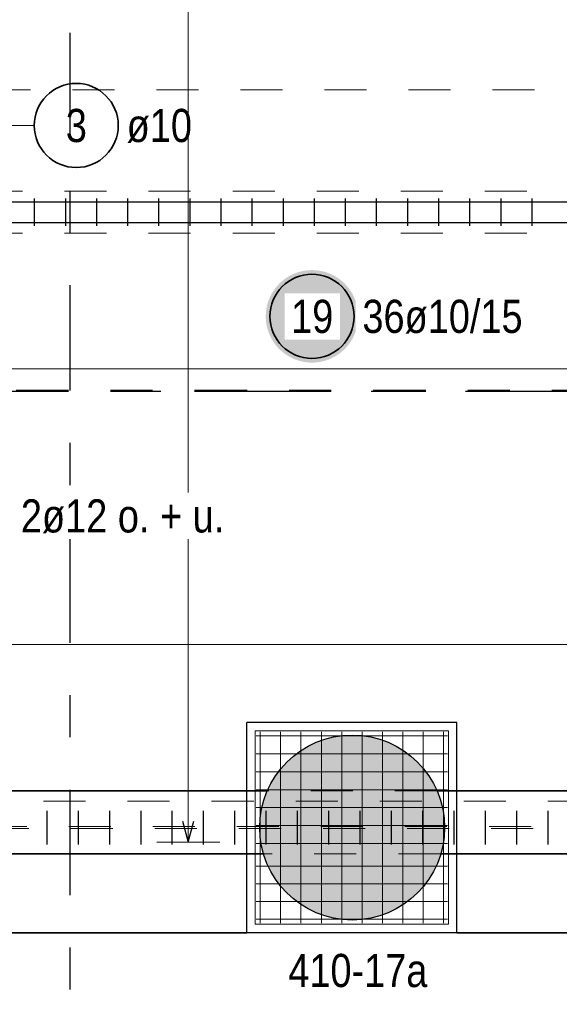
# Model space of a CAD drawing. Header units: millimetres. Extents: x -2.7 to 34.1, y -3.5 to 21.
# Tile 39 of 62: x 9.6 to 10.9, y 10.6 to 13. Entities that reach past the tile are written whole.
import ezdxf

# ---------------------------------------------------------------- set-up
doc = ezdxf.new("R2010")
doc.units = ezdxf.units.MM
for name, pattern in [('DASHDOT', [1, 0.5, -0.25, 0, -0.25]), ('DASHDOTX2', [2, 1, -0.5, 0, -0.5]), ('HIDDEN', [0.375, 0.25, -0.125])]:
    doc.linetypes.add(name, pattern=pattern)
for name, color, linetype, lineweight in [('Achsen', 7, 'Continuous', 20), ('Nplo Bewehrung', 7, 'Continuous', 20), ('Schnittlinien', 7, 'Continuous', 20)]:
    doc.layers.add(name, color=color, linetype=linetype, lineweight=lineweight)
doc.styles.add('Arial Narrow', font='ARIALN.TTF')

msp = doc.modelspace()

# ---------------------------------------------------------------- hatches: boundary and pattern name
at = {"lineweight": 25, "true_color": 0xffffff}
msp.add_hatch(color=7, dxfattribs=at).paths.add_polyline_path([(10.379427, 12.274535), (10.37936, 12.278374), (10.379159, 12.282208), (10.378824, 12.286033), (10.378356, 12.289844), (10.377756, 12.293636), (10.377023, 12.297405), (10.376159, 12.301146), (10.375166, 12.304855), (10.374043, 12.308527), (10.372793, 12.312157), (10.371417, 12.315741), (10.369917, 12.319276), (10.368294, 12.322756), (10.366551, 12.326177), (10.36469, 12.329535), (10.362712, 12.332826), (10.360621, 12.336046), (10.358419, 12.339191), (10.356108, 12.342257), (10.353692, 12.345241), (10.351173, 12.348139), (10.348554, 12.350947), (10.345839, 12.353662), (10.343031, 12.356281), (10.340133, 12.3588), (10.33715, 12.361216), (10.334083, 12.363527), (10.330938, 12.365729), (10.327718, 12.36782), (10.324427, 12.369797), (10.321069, 12.371659), (10.317648, 12.373402), (10.314168, 12.375025), (10.310634, 12.376525), (10.307049, 12.377901), (10.303419, 12.379151), (10.299747, 12.380273), (10.296038, 12.381267), (10.292297, 12.382131), (10.288528, 12.382864), (10.284736, 12.383464), (10.280925, 12.383932), (10.2771, 12.384267), (10.273266, 12.384468), (10.269427, 12.384535), (10.265588, 12.384468), (10.261754, 12.384267), (10.257929, 12.383932), (10.254118, 12.383464), (10.250326, 12.382864), (10.246557, 12.382131), (10.242815, 12.381267), (10.239107, 12.380273), (10.235435, 12.379151), (10.231805, 12.377901), (10.22822, 12.376525), (10.224686, 12.375025), (10.221206, 12.373402), (10.217785, 12.371659), (10.214427, 12.369797), (10.211136, 12.36782), (10.207916, 12.365729), (10.20477, 12.363527), (10.201704, 12.361216), (10.19872, 12.3588), (10.195822, 12.356281), (10.193014, 12.353662), (10.190299, 12.350947), (10.187681, 12.348139), (10.185162, 12.345241), (10.182746, 12.342257), (10.180435, 12.339191), (10.178233, 12.336046), (10.176142, 12.332826), (10.174164, 12.329535), (10.172303, 12.326177), (10.17056, 12.322756), (10.168937, 12.319276), (10.167437, 12.315741), (10.166061, 12.312157), (10.164811, 12.308527), (10.163688, 12.304855), (10.162694, 12.301146), (10.161831, 12.297405), (10.161098, 12.293636), (10.160497, 12.289844), (10.160029, 12.286033), (10.159695, 12.282208), (10.159494, 12.278374), (10.159427, 12.274535), (10.159494, 12.270696), (10.159695, 12.266861), (10.160029, 12.263037), (10.160497, 12.259226), (10.161098, 12.255433), (10.161831, 12.251664), (10.162694, 12.247923), (10.163688, 12.244215), (10.164811, 12.240543), (10.166061, 12.236912), (10.167437, 12.233328), (10.168937, 12.229794), (10.17056, 12.226314), (10.172303, 12.222893), (10.174164, 12.219535), (10.176142, 12.216244), (10.178233, 12.213023), (10.180435, 12.209878), (10.182746, 12.206812), (10.185162, 12.203828), (10.187681, 12.20093), (10.190299, 12.198122), (10.193014, 12.195407), (10.195822, 12.192789), (10.19872, 12.19027), (10.201704, 12.187854), (10.20477, 12.185543), (10.207916, 12.183341), (10.211136, 12.181249), (10.214427, 12.179272), (10.217785, 12.17741), (10.221206, 12.175667), (10.224686, 12.174045), (10.22822, 12.172544), (10.231805, 12.171169), (10.235435, 12.169918), (10.239107, 12.168796), (10.242815, 12.167802), (10.246557, 12.166938), (10.250326, 12.166206), (10.254118, 12.165605), (10.257929, 12.165137), (10.261754, 12.164803), (10.265588, 12.164602), (10.269427, 12.164535), (10.273266, 12.164602), (10.2771, 12.164803), (10.280925, 12.165137), (10.284736, 12.165605), (10.288528, 12.166206), (10.292297, 12.166938), (10.296038, 12.167802), (10.299747, 12.168796), (10.303419, 12.169918), (10.307049, 12.171169), (10.310634, 12.172544), (10.314168, 12.174045), (10.317648, 12.175667), (10.321069, 12.17741), (10.324427, 12.179272), (10.327718, 12.181249), (10.330938, 12.183341), (10.334083, 12.185543), (10.33715, 12.187854), (10.340133, 12.19027), (10.343031, 12.192789), (10.345839, 12.195407), (10.348554, 12.198122), (10.351173, 12.20093), (10.353692, 12.203828), (10.356108, 12.206812), (10.358419, 12.209878), (10.360621, 12.213023), (10.362712, 12.216244), (10.36469, 12.219535), (10.366551, 12.222893), (10.368294, 12.226314), (10.369917, 12.229794), (10.371417, 12.233328), (10.372793, 12.236912), (10.374043, 12.240543), (10.375166, 12.244215), (10.376159, 12.247923), (10.377023, 12.251664), (10.377756, 12.255433), (10.378356, 12.259226), (10.378824, 12.263037), (10.379159, 12.266861)])
at = {"lineweight": 25, "true_color": 0xd7ffd7}
msp.add_hatch(color=254, dxfattribs=at).paths.add_polyline_path([(10.585079, 11.058851), (10.585059, 11.061818), (10.584999, 11.064783), (10.584899, 11.067748), (10.584759, 11.070711), (10.584579, 11.073672), (10.584359, 11.07663), (10.584099, 11.079585), (10.5838, 11.082536), (10.583461, 11.085483), (10.583082, 11.088425), (10.582663, 11.091361), (10.582205, 11.094292), (10.581708, 11.097216), (10.581171, 11.100134), (10.580594, 11.103043), (10.579979, 11.105945), (10.579325, 11.108838), (10.578631, 11.111722), (10.577899, 11.114597), (10.577128, 11.117461), (10.576318, 11.120315), (10.57547, 11.123158), (10.574584, 11.125988), (10.57366, 11.128807), (10.572698, 11.131613), (10.571698, 11.134406), (10.570661, 11.137185), (10.569586, 11.139949), (10.568474, 11.142699), (10.567325, 11.145434), (10.566139, 11.148153), (10.564917, 11.150856), (10.563658, 11.153542), (10.562363, 11.15621), (10.561033, 11.158862), (10.559666, 11.161494), (10.558265, 11.164109), (10.556828, 11.166704), (10.555357, 11.169279), (10.55385, 11.171835), (10.55231, 11.17437), (10.550735, 11.176884), (10.549127, 11.179376), (10.547485, 11.181847), (10.54581, 11.184295), (10.544103, 11.18672), (10.542362, 11.189122), (10.54059, 11.191501), (10.538785, 11.193855), (10.536949, 11.196185), (10.535082, 11.19849), (10.533184, 11.200769), (10.531255, 11.203023), (10.529296, 11.20525), (10.527307, 11.207451), (10.525289, 11.209625), (10.523242, 11.211771), (10.521166, 11.21389), (10.519061, 11.21598), (10.516929, 11.218042), (10.514768, 11.220075), (10.512581, 11.222078), (10.510367, 11.224052), (10.508126, 11.225996), (10.50586, 11.22791), (10.503568, 11.229792), (10.50125, 11.231644), (10.498908, 11.233464), (10.496542, 11.235253), (10.494151, 11.237009), (10.491737, 11.238733), (10.489301, 11.240425), (10.486841, 11.242083), (10.48436, 11.243708), (10.481856, 11.2453), (10.479332, 11.246857), (10.476787, 11.248381), (10.474221, 11.24987), (10.471636, 11.251324), (10.469031, 11.252743), (10.466407, 11.254127), (10.463765, 11.255475), (10.461105, 11.256788), (10.458428, 11.258065), (10.455733, 11.259305), (10.453022, 11.260509), (10.450296, 11.261677), (10.447553, 11.262807), (10.444796, 11.263901), (10.442024, 11.264957), (10.439238, 11.265976), (10.436439, 11.266957), (10.433626, 11.2679), (10.430802, 11.268805), (10.427965, 11.269672), (10.425117, 11.270501), (10.422258, 11.271291), (10.419388, 11.272043), (10.416509, 11.272756), (10.41362, 11.27343), (10.410722, 11.274065), (10.407817, 11.27466), (10.404903, 11.275217), (10.401982, 11.275734), (10.399055, 11.276212), (10.396121, 11.27665), (10.393182, 11.277049), (10.390237, 11.277408), (10.387288, 11.277728), (10.384335, 11.278007), (10.381378, 11.278247), (10.378419, 11.278447), (10.375457, 11.278607), (10.372493, 11.278727), (10.369528, 11.278807), (10.366562, 11.278846), (10.363595, 11.278846), (10.360629, 11.278807), (10.357664, 11.278727), (10.3547, 11.278607), (10.351738, 11.278447), (10.348779, 11.278247), (10.345822, 11.278007), (10.342869, 11.277728), (10.33992, 11.277408), (10.336976, 11.277049), (10.334036, 11.27665), (10.331103, 11.276212), (10.328175, 11.275734), (10.325254, 11.275217), (10.322341, 11.27466), (10.319435, 11.274065), (10.316537, 11.27343), (10.313649, 11.272756), (10.310769, 11.272043), (10.3079, 11.271291), (10.305041, 11.270501), (10.302192, 11.269672), (10.299356, 11.268805), (10.296531, 11.2679), (10.293719, 11.266957), (10.290919, 11.265976), (10.288133, 11.264957), (10.285361, 11.263901), (10.282604, 11.262807), (10.279862, 11.261677), (10.277135, 11.260509), (10.274424, 11.259305), (10.271729, 11.258065), (10.269052, 11.256788), (10.266392, 11.255475), (10.26375, 11.254127), (10.261126, 11.252743), (10.258521, 11.251324), (10.255936, 11.24987), (10.25337, 11.248381), (10.250825, 11.246857), (10.248301, 11.2453), (10.245798, 11.243708), (10.243316, 11.242083), (10.240857, 11.240425), (10.23842, 11.238733), (10.236006, 11.237009), (10.233616, 11.235253), (10.231249, 11.233464), (10.228907, 11.231644), (10.22659, 11.229792), (10.224298, 11.22791), (10.222031, 11.225996), (10.21979, 11.224052), (10.217576, 11.222078), (10.215389, 11.220075), (10.213229, 11.218042), (10.211096, 11.21598), (10.208992, 11.21389), (10.206915, 11.211771), (10.204868, 11.209625), (10.20285, 11.207451), (10.200861, 11.20525), (10.198902, 11.203023), (10.196973, 11.200769), (10.195075, 11.19849), (10.193208, 11.196185), (10.191372, 11.193855), (10.189567, 11.191501), (10.187795, 11.189122), (10.186055, 11.18672), (10.184347, 11.184295), (10.182672, 11.181847), (10.18103, 11.179376), (10.179422, 11.176884), (10.177847, 11.17437), (10.176307, 11.171835), (10.174801, 11.169279), (10.173329, 11.166704), (10.171892, 11.164109), (10.170491, 11.161494), (10.169125, 11.158862), (10.167794, 11.15621), (10.166499, 11.153542), (10.165241, 11.150856), (10.164018, 11.148153), (10.162832, 11.145434), (10.161683, 11.142699), (10.160571, 11.139949), (10.159497, 11.137185), (10.158459, 11.134406), (10.157459, 11.131613), (10.156497, 11.128807), (10.155573, 11.125988), (10.154687, 11.123158), (10.153839, 11.120315), (10.153029, 11.117461), (10.152258, 11.114597), (10.151526, 11.111722), (10.150833, 11.108838), (10.150178, 11.105945), (10.149563, 11.103043), (10.148987, 11.100134), (10.14845, 11.097216), (10.147952, 11.094292), (10.147494, 11.091361), (10.147075, 11.088425), (10.146696, 11.085483), (10.146357, 11.082536), (10.146058, 11.079585), (10.145798, 11.07663), (10.145578, 11.073672), (10.145398, 11.070711), (10.145259, 11.067748), (10.145159, 11.064783), (10.145099, 11.061818), (10.145079, 11.058851), (10.145099, 11.055885), (10.145159, 11.05292), (10.145259, 11.049955), (10.145398, 11.046992), (10.145578, 11.044031), (10.145798, 11.041073), (10.146058, 11.038118), (10.146357, 11.035167), (10.146696, 11.03222), (10.147075, 11.029278), (10.147494, 11.026342), (10.147952, 11.023411), (10.14845, 11.020487), (10.148987, 11.017569), (10.149563, 11.01466), (10.150178, 11.011758), (10.150833, 11.008865), (10.151526, 11.005981), (10.152258, 11.003106), (10.153029, 11.000242), (10.153839, 10.997388), (10.154687, 10.994545), (10.155573, 10.991715), (10.156497, 10.988896), (10.157459, 10.98609), (10.158459, 10.983297), (10.159497, 10.980518), (10.160571, 10.977754), (10.161683, 10.975004), (10.162832, 10.972269), (10.164018, 10.96955), (10.165241, 10.966847), (10.166499, 10.964161), (10.167794, 10.961493), (10.169125, 10.958841), (10.170491, 10.956209), (10.171892, 10.953594), (10.173329, 10.950999), (10.174801, 10.948424), (10.176307, 10.945868), (10.177847, 10.943333), (10.179422, 10.940819), (10.18103, 10.938327), (10.182672, 10.935856), (10.184347, 10.933408), (10.186055, 10.930983), (10.187795, 10.928581), (10.189567, 10.926202), (10.191372, 10.923848), (10.193208, 10.921518), (10.195075, 10.919213), (10.196973, 10.916934), (10.198902, 10.91468), (10.200861, 10.912453), (10.20285, 10.910252), (10.204868, 10.908078), (10.206915, 10.905932), (10.208992, 10.903813), (10.211096, 10.901723), (10.213229, 10.899661), (10.215389, 10.897628), (10.217576, 10.895625), (10.21979, 10.893651), (10.222031, 10.891707), (10.224298, 10.889793), (10.22659, 10.887911), (10.228907, 10.886059), (10.231249, 10.884239), (10.233616, 10.88245), (10.236006, 10.880694), (10.23842, 10.878969), (10.240857, 10.877278), (10.243316, 10.87562), (10.245798, 10.873995), (10.248301, 10.872403), (10.250825, 10.870846), (10.25337, 10.869322), (10.255936, 10.867833), (10.258521, 10.866379), (10.261126, 10.86496), (10.26375, 10.863576), (10.266392, 10.862228), (10.269052, 10.860915), (10.271729, 10.859638), (10.274424, 10.858398), (10.277135, 10.857194), (10.279862, 10.856026), (10.282604, 10.854896), (10.285361, 10.853802), (10.288133, 10.852746), (10.290919, 10.851727), (10.293719, 10.850746), (10.296531, 10.849803), (10.299356, 10.848898), (10.302192, 10.848031), (10.305041, 10.847202), (10.3079, 10.846412), (10.310769, 10.84566), (10.313649, 10.844947), (10.316537, 10.844273), (10.319435, 10.843638), (10.322341, 10.843043), (10.325254, 10.842486), (10.328175, 10.841969), (10.331103, 10.841491), (10.334036, 10.841053), (10.336976, 10.840654), (10.33992, 10.840295), (10.342869, 10.839975), (10.345822, 10.839696), (10.348779, 10.839456), (10.351738, 10.839256), (10.3547, 10.839096), (10.357664, 10.838976), (10.360629, 10.838896), (10.363595, 10.838856), (10.366562, 10.838856), (10.369528, 10.838896), (10.372493, 10.838976), (10.375457, 10.839096), (10.378419, 10.839256), (10.381378, 10.839456), (10.384335, 10.839696), (10.387288, 10.839975), (10.390237, 10.840295), (10.393182, 10.840654), (10.396121, 10.841053), (10.399055, 10.841491), (10.401982, 10.841969), (10.404903, 10.842486), (10.407817, 10.843043), (10.410722, 10.843638), (10.41362, 10.844273), (10.416509, 10.844947), (10.419388, 10.84566), (10.422258, 10.846412), (10.425117, 10.847202), (10.427965, 10.848031), (10.430802, 10.848898), (10.433626, 10.849803), (10.436439, 10.850746), (10.439238, 10.851727), (10.442024, 10.852746), (10.444796, 10.853802), (10.447553, 10.854896), (10.450296, 10.856026), (10.453022, 10.857194), (10.455733, 10.858398), (10.458428, 10.859638), (10.461105, 10.860915), (10.463765, 10.862228), (10.466407, 10.863576), (10.469031, 10.86496), (10.471636, 10.866379), (10.474221, 10.867833), (10.476787, 10.869322), (10.479332, 10.870846), (10.481856, 10.872403), (10.48436, 10.873995), (10.486841, 10.87562), (10.489301, 10.877278), (10.491737, 10.878969), (10.494151, 10.880694), (10.496542, 10.88245), (10.498908, 10.884239), (10.50125, 10.886059), (10.503568, 10.887911), (10.50586, 10.889793), (10.508126, 10.891707), (10.510367, 10.893651), (10.512581, 10.895625), (10.514768, 10.897628), (10.516929, 10.899661), (10.519061, 10.901723), (10.521166, 10.903813), (10.523242, 10.905932), (10.525289, 10.908078), (10.527307, 10.910252), (10.529296, 10.912453), (10.531255, 10.91468), (10.533184, 10.916934), (10.535082, 10.919213), (10.536949, 10.921518), (10.538785, 10.923848), (10.54059, 10.926202), (10.542362, 10.928581), (10.544103, 10.930983), (10.54581, 10.933408), (10.547485, 10.935856), (10.549127, 10.938327), (10.550735, 10.940819), (10.55231, 10.943333), (10.55385, 10.945868), (10.555357, 10.948424), (10.556828, 10.950999), (10.558265, 10.953594), (10.559666, 10.956209), (10.561033, 10.958841), (10.562363, 10.961493), (10.563658, 10.964161), (10.564917, 10.966847), (10.566139, 10.96955), (10.567325, 10.972269), (10.568474, 10.975004), (10.569586, 10.977754), (10.570661, 10.980518), (10.571698, 10.983297), (10.572698, 10.98609), (10.57366, 10.988896), (10.574584, 10.991715), (10.57547, 10.994545), (10.576318, 10.997388), (10.577128, 11.000242), (10.577899, 11.003106), (10.578631, 11.005981), (10.579325, 11.008865), (10.579979, 11.011758), (10.580594, 11.01466), (10.581171, 11.017569), (10.581708, 11.020487), (10.582205, 11.023411), (10.582663, 11.026342), (10.583082, 11.029278), (10.583461, 11.03222), (10.5838, 11.035167), (10.584099, 11.038118), (10.584359, 11.041073), (10.584579, 11.044031), (10.584759, 11.046992), (10.584899, 11.049955), (10.584999, 11.05292), (10.585059, 11.055885)])

# ---------------------------------------------------------------- linework, layer by layer
at = {"color": 7, "linetype": 'HIDDEN', "lineweight": 18, "ltscale": 0.25}
for p, q in [((11.780694, 12.572491), (9.285879, 12.572491)), ((11.780694, 12.472491), (9.285879, 12.472491)), ((10.566564, 11.14635), (10.163593, 11.14635)), ((11.930694, 11.121351), (9.285879, 11.121351)), ((11.990694, 11.06135), (8.563495, 11.06135)), ((11.995694, 11.05635), (8.563495, 11.05635)), ((10.574911, 10.99635), (10.155246, 10.99635))]:
    msp.add_line(p, q, dxfattribs=at)
at = {"color": 3, "linetype": 'Continuous', "lineweight": 25, "ltscale": 2}
for p, q in [((9.609358, 12.489991), (9.609358, 12.554991)), ((9.683353, 12.489991), (9.683353, 12.554991)), ((9.757347, 12.489991), (9.757347, 12.554991)), ((9.831342, 12.489991), (9.831342, 12.554991)), ((9.905337, 12.489991), (9.905337, 12.554991)), ((9.979331, 12.489991), (9.979331, 12.554991)), ((10.053326, 12.489991), (10.053326, 12.554991)), ((10.127321, 12.489991), (10.127321, 12.554991)), ((10.201316, 12.489991), (10.201316, 12.554991)), ((10.27531, 12.489991), (10.27531, 12.554991)), ((10.349305, 12.489991), (10.349305, 12.554991)), ((10.4233, 12.489991), (10.4233, 12.554991)), ((10.497295, 12.489991), (10.497295, 12.554991)), ((10.571289, 12.489991), (10.571289, 12.554991)), ((10.645284, 12.489991), (10.645284, 12.554991)), ((10.719279, 12.489991), (10.719279, 12.554991)), ((10.793274, 12.489991), (10.793274, 12.554991)), ((9.285879, 12.546993), (11.910879, 12.546991)), ((9.285879, 12.497993), (11.910879, 12.497991)), ((9.639056, 11.018851), (9.639056, 11.098851)), ((9.71356, 11.018851), (9.71356, 11.098851)), ((9.788065, 11.018851), (9.788065, 11.098851)), ((9.862569, 11.018851), (9.862569, 11.098851)), ((9.937073, 11.018851), (9.937073, 11.098851)), ((10.011578, 11.018851), (10.011578, 11.098851)), ((10.086082, 11.018851), (10.086082, 11.098851)), ((10.160586, 11.018851), (10.160586, 11.098851)), ((10.235091, 11.018851), (10.235091, 11.098851)), ((10.309595, 11.018851), (10.309595, 11.098851)), ((10.384099, 11.018851), (10.384099, 11.098851)), ((10.458604, 11.018851), (10.458604, 11.098851)), ((10.533108, 11.018851), (10.533108, 11.098851)), ((10.607612, 11.018851), (10.607612, 11.098851)), ((10.682117, 11.018851), (10.682117, 11.098851)), ((10.756621, 11.018851), (10.756621, 11.098851)), ((10.831125, 11.018851), (10.831125, 11.098851))]:
    msp.add_line(p, q, dxfattribs=at)
at = {"color": 5, "linetype": 'Continuous', "lineweight": 18, "ltscale": 2}
msp.add_line((11.903194, 12.149535), (9.313379, 12.149535), dxfattribs=at)
at = {"color": 2, "linetype": 'Continuous', "lineweight": 35, "ltscale": 2}
msp.add_circle((10.269427, 12.274535), 0.1, dxfattribs=at)
at = {"layer": 'Achsen', "color": 3, "linetype": 'DASHDOTX2', "lineweight": 25, "ltscale": 0.25}
for p, q in [((9.693394, 19.548436), (9.693394, 9.244803)), ((1.634894, 12.09635), (12.794115, 12.09635))]:
    msp.add_line(p, q, dxfattribs=at)
at = {"layer": 'Achsen', "color": 5, "linetype": 'Continuous', "lineweight": 18, "ltscale": 2}
for p, q in [((9.975, 11.024351), (9.975, 17.948351)), ((9.608416, 12.728457), (9.444079, 12.728457)), ((12.025188, 11.494331), (3.238688, 11.494331)), ((9.9, 11.024351), (10.05, 11.024351))]:
    msp.add_line(p, q, dxfattribs=at)
at = {"layer": 'Achsen', "color": 9, "linetype": 'HIDDEN', "lineweight": 0, "ltscale": 0.25}
msp.add_line((12.799198, 12.813358), (2.340213, 12.813358), dxfattribs=at)
at = {"layer": 'Achsen', "color": 4, "linetype": 'DASHDOT', "lineweight": 50, "ltscale": 0.25}
msp.add_line((2.340213, 12.097121), (12.799198, 12.097121), dxfattribs=at)
at = {"layer": 'Achsen', "color": 3, "linetype": 'Continuous', "lineweight": 25}
for p, q in [((10.114372, 10.808851), (10.114372, 11.308851)), ((10.614372, 11.30885), (10.114372, 11.30885)), ((10.614372, 10.808851), (10.614372, 11.308851)), ((10.614372, 10.80885), (10.114372, 10.80885))]:
    msp.add_line(p, q, dxfattribs=at)
at = {"layer": 'Achsen', "color": 2, "linetype": 'Continuous', "lineweight": 35}
for p, q in [((10.163593, 11.14635), (8.985872, 11.14635)), ((11.743188, 11.14635), (10.566564, 11.14635)), ((10.155246, 10.99635), (8.985872, 10.99635)), ((11.743188, 10.99635), (10.574911, 10.99635)), ((10.114372, 10.80885), (8.985872, 10.80885)), ((11.743188, 10.80885), (10.614372, 10.80885))]:
    msp.add_line(p, q, dxfattribs=at)
at = {"layer": 'Achsen', "color": 3, "linetype": 'Continuous', "lineweight": 25, "ltscale": 2}
for p, q in [((9.961603, 11.074351), (9.975, 11.024351)), ((9.975, 11.024351), (9.988397, 11.074351))]:
    msp.add_line(p, q, dxfattribs=at)
at = {"layer": 'Achsen', "color": 2, "linetype": 'Continuous', "lineweight": 35, "ltscale": 2}
msp.add_circle((9.708416, 12.728457), 0.1, dxfattribs=at)
at = {"layer": 'Nplo Bewehrung', "color": 9, "linetype": 'Continuous', "lineweight": 0, "ltscale": 2}
for p, q in [((10.594372, 11.288851), (10.134372, 11.288851)), ((10.134372, 11.288851), (10.134372, 10.828851)), ((10.146372, 10.831353), (10.146372, 11.286353)), ((10.194817, 10.831353), (10.194817, 11.286353)), ((10.243261, 10.831353), (10.243261, 11.286353)), ((10.291706, 10.831353), (10.291706, 11.286353)), ((10.34015, 10.831353), (10.34015, 11.286353)), ((10.388594, 10.831353), (10.388594, 11.286353)), ((10.437039, 10.831353), (10.437039, 11.286353)), ((10.485483, 10.831353), (10.485483, 11.286353)), ((10.533928, 10.831353), (10.533928, 11.286353)), ((10.582372, 10.831353), (10.582372, 11.286353)), ((10.594372, 10.828851), (10.594372, 11.288851)), ((10.136872, 11.276851), (10.591872, 11.276851)), ((10.136872, 11.234185), (10.591872, 11.234185)), ((10.136872, 11.191518), (10.591872, 11.191518)), ((10.136872, 11.148851), (10.591872, 11.148851)), ((10.136872, 11.106185), (10.591872, 11.106185)), ((10.136872, 11.063518), (10.591872, 11.063518)), ((10.136872, 11.020851), (10.591872, 11.020851)), ((10.136872, 10.966851), (10.591872, 10.966851)), ((10.136872, 10.924851), (10.591872, 10.924851)), ((10.134372, 10.891351), (10.134372, 10.828851)), ((10.136872, 10.882851), (10.591872, 10.882851)), ((10.134372, 10.828851), (10.594372, 10.828851)), ((10.134372, 10.828851), (10.196872, 10.828851)), ((10.136872, 10.840851), (10.591872, 10.840851))]:
    msp.add_line(p, q, dxfattribs=at)
at = {"layer": 'Schnittlinien', "color": 3, "linetype": 'Continuous', "lineweight": 25}
msp.add_circle((10.365079, 11.058851), 0.22, dxfattribs=at)

# ---------------------------------------------------------------- texts
at = {"color": 2, "lineweight": 35, "style": 'Arial Narrow'}
msp.add_text('410-17a', height=0.07875, dxfattribs=at).set_placement((10.213078, 10.679548))
at = {"color": 2, "lineweight": 35, "insert": (10.389427, 12.31391), "char_height": 0.07875, "attachment_point": 1, "line_spacing_factor": 0.9, "style": 'Arial Narrow', "bg_fill": 3, "box_fill_scale": 1.2, "bg_fill_color": 256, "bg_fill_true_color": 13158600, "bg_fill_transparency": 0}
msp.add_mtext('36ø10/15', dxfattribs=at)
at = {"layer": 'Achsen', "color": 2, "lineweight": 35, "char_height": 0.07875, "attachment_point": 1, "line_spacing_factor": 0.9, "style": 'Arial Narrow'}
for s, insert in [('3', (9.68361, 12.767832)), ('ø10', (9.828416, 12.767832))]:
    msp.add_mtext(s, dxfattribs=dict(at, insert=insert))

# ---------------------------------------------------------------- next in the draw order: texts
at = {"color": 2, "lineweight": 35, "char_height": 0.07875, "attachment_point": 1, "line_spacing_factor": 0.9, "style": 'Arial Narrow', "bg_fill": 3, "box_fill_scale": 1.2, "bg_fill_color": 256, "bg_fill_true_color": 13158600, "bg_fill_transparency": 0}
for s, insert in [('19', (10.219814, 12.31391)), ('2ø12 o. + u.', (9.576696, 11.839375))]:
    msp.add_mtext(s, dxfattribs=dict(at, insert=insert))

doc.saveas('drawing.dxf')
